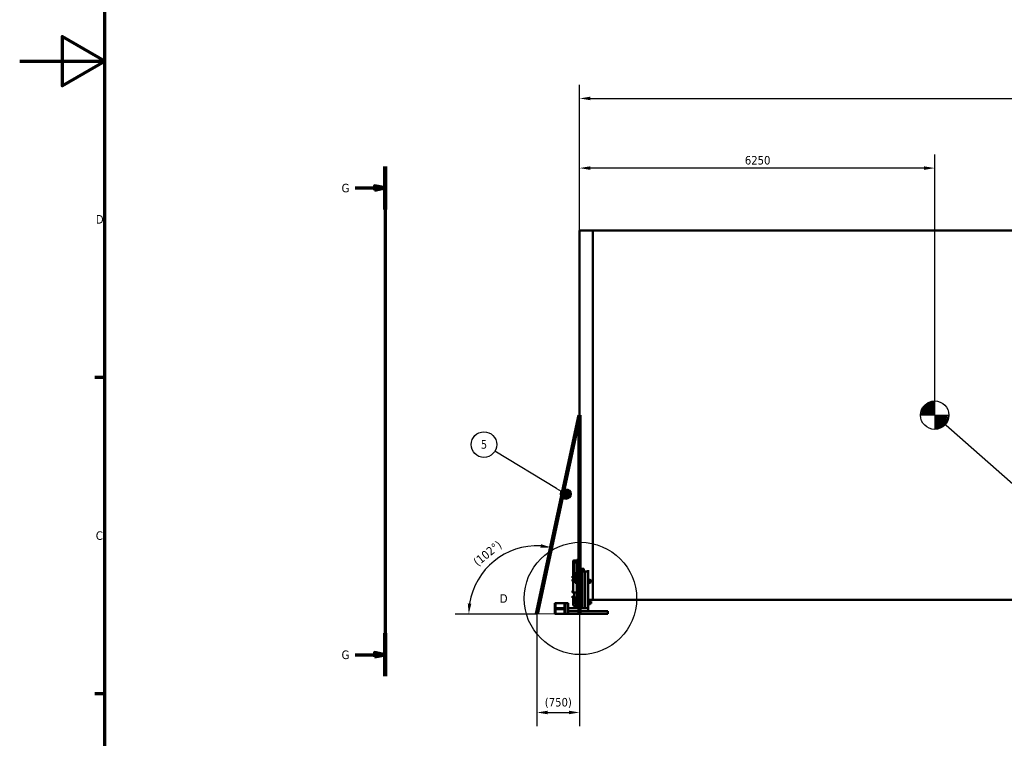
# Model space of a CAD drawing. Header units: millimetres. Extents: x 0 to 63075, y 0 to 44550.
# Tile 4 of 49: x 0 to 17328, y 10352 to 23006. Entities that reach past the tile are written whole.
import ezdxf

# ---------------------------------------------------------------- set-up
doc = ezdxf.new("R2010")
doc.units = ezdxf.units.MM
doc.header["$LTSCALE"] = 75
doc.linetypes.add('CHAIN', pattern=[0.3543, 0.2362, -0.0295, 0.0591, -0.0295])
for name, color, linetype, lineweight in [('Border (ISO)', 7, 'Continuous', 70), ('Detail Boundary (ISO)', 7, 'Continuous', 25), ('Dimension (ISO)', 7, 'Continuous', 25), ('Section Line (ISO)', 7, 'CHAIN', 70), ('Sketch Geometry (ISO)', 7, 'Continuous', 25), ('Symbol (ISO)', 7, 'Continuous', 25), ('Visible (ISO)', 7, 'Continuous', 50)]:
    doc.layers.add(name, color=color, linetype=linetype, lineweight=lineweight)
doc.styles.add('Label Text (ISO)', font='tahoma.ttf')
doc.styles.add('Note Text (ISO)', font='tahoma.ttf')
doc.dimstyles.new('Default (ISO)', dxfattribs={"dimscale": 75, "dimtxt": 2, "dimasz": 2.5, "dimexe": 3.175, "dimexo": 0, "dimgap": 0.762, "dimtad": 1, "dimrnd": 1e-08, "dimtxsty": 'Note Text (ISO)', "dimcen": 0.09, "dimdle": 10, "dimclrd": 256, "dimclre": 256, "dimclrt": 256, "dimazin": 2, "dimtfac": 1, "dimtmove": 0, "dimatfit": 3, "dimfxl": 1, "dimtolj": 1, "dimtzin": 0, "dimlwd": -1, "dimlwe": -1, "dimarcsym": 0})
doc.dimstyles.new('Default - Method 1b (ISO)$7', dxfattribs={"dimscale": 75, "dimtxt": 2, "dimasz": 2.5, "dimexe": 3.175, "dimexo": 0, "dimgap": 0.762, "dimtad": 1, "dimtoh": 1, "dimrnd": 1e-08, "dimtxsty": 'Note Text (ISO)', "dimcen": 0.09, "dimdle": 10, "dimclrd": 256, "dimclre": 256, "dimclrt": 256, "dimazin": 2, "dimtfac": 1.75, "dimtmove": 0, "dimatfit": 3, "dimfxl": 1, "dimtolj": 1, "dimlwd": -1, "dimlwe": -1, "dimarcsym": 0})

# ---------------------------------------------------------------- blocks, each defined once
blk = doc.blocks.new('Borders Default Border')
at = {"layer": 'Border (ISO)'}
for p, q in [((20, 222.75), (17.6, 222.75)), ((20, 148.5), (17.6, 148.5))]:
    blk.add_line(p, q, dxfattribs=at)
at = {"layer": 'Border (ISO)', "flags": 128}
for points in [[(20, 20), (20, 574), (821, 574), (821, 20), (20, 20)], [(0, 297), (20, 297), (10, 302.77), (10, 291.23), (20, 297)]]:
    blk.add_lwpolyline(points, dxfattribs=at)
at = {"layer": 'Border (ISO)', "char_height": 2, "attachment_point": 7, "style": 'Label Text (ISO)'}
for s, insert in [('D', (17.87, 258.87)), ('C', (17.86, 184.59))]:
    blk.add_mtext(s, dxfattribs=dict(at, insert=insert))
blk = doc.blocks.new('*D6')
at = {"layer": 'Defpoints', "color": 0, "transparency": 16777216}
for p in [(38542, 21619), (9853, 19293), (38542, 19293)]:
    blk.add_point(p, dxfattribs=at)
at = {"layer": 'Dimension (ISO)', "transparency": 16777216}
for p, q in [((9853, 19293), (9853, 21857)), ((38542, 19293), (38542, 21857)), ((10041, 21619), (38354, 21619))]:
    blk.add_line(p, q, dxfattribs=at)
for points in [[(10041, 21650), (10041, 21588), (9853, 21619)], [(38354, 21650), (38354, 21588), (38542, 21619)]]:
    blk.add_solid(points, dxfattribs=at)
at = {"layer": 'Dimension (ISO)', "transparency": 16777216, "insert": (23767, 21832), "char_height": 150, "attachment_point": 1, "style": 'Note Text (ISO)'}
blk.add_mtext('\\A1;40000', dxfattribs=at)
blk = doc.blocks.new('*D8')
at = {"layer": 'Defpoints', "color": 0, "transparency": 16777216}
for p in [(9853, 20393), (9853, 19293), (16103, 16043)]:
    blk.add_point(p, dxfattribs=at)
at = {"layer": 'Dimension (ISO)', "transparency": 16777216}
for p, q in [((9853, 19293), (9853, 20631)), ((16103, 16043), (16103, 20631)), ((15916, 20393), (10041, 20393))]:
    blk.add_line(p, q, dxfattribs=at)
for points in [[(10041, 20424), (10041, 20361), (9853, 20393)], [(15916, 20424), (15916, 20361), (16103, 20393)]]:
    blk.add_solid(points, dxfattribs=at)
at = {"layer": 'Dimension (ISO)', "transparency": 16777216, "insert": (12762, 20606), "char_height": 150, "attachment_point": 1, "style": 'Note Text (ISO)'}
blk.add_mtext('\\A1;6250', dxfattribs=at)
blk = doc.blocks.new('2dDetail0')
at = {"layer": 'Detail Boundary (ISO)'}
blk.add_circle((131.58, 170.86), 13.19, dxfattribs=at)
at = {"layer": 'Detail Boundary (ISO)', "insert": (112.66, 169.86), "char_height": 2, "attachment_point": 7, "style": 'Label Text (ISO)'}
blk.add_mtext('D', dxfattribs=at)
blk = doc.blocks.new('*D28')
at = {"layer": 'Defpoints', "color": 0, "transparency": 16777216}
for p in [(9853, 12793), (9103, 12543), (9853, 10807)]:
    blk.add_point(p, dxfattribs=at)
at = {"layer": 'Dimension (ISO)', "transparency": 16777216}
for p, q in [((9853, 12793), (9853, 10569)), ((9103, 12543), (9103, 10569)), ((9291, 10807), (9666, 10807))]:
    blk.add_line(p, q, dxfattribs=at)
for points in [[(9291, 10838), (9291, 10776), (9103, 10807)], [(9666, 10838), (9666, 10776), (9853, 10807)]]:
    blk.add_solid(points, dxfattribs=at)
at = {"layer": 'Dimension (ISO)', "transparency": 16777216, "insert": (9241, 11063), "char_height": 150, "attachment_point": 1, "style": 'Note Text (ISO)'}
blk.add_mtext('\\A1;(750)', dxfattribs=at)
blk = doc.blocks.new('2dTransSection1')
at = {"layer": 'Section Line (ISO)', "linetype": 'Continuous'}
for p, q in [((85.78, 272.26), (85.78, 152.63)), ((78.69, 267.24), (83.28, 267.24)), ((85.78, 267.24), (83.28, 267.74)), ((83.28, 267.74), (83.28, 266.74)), ((83.28, 267.24), (85.78, 267.24)), ((83.28, 266.74), (85.78, 267.24)), ((78.69, 157.65), (83.28, 157.65)), ((85.78, 157.65), (83.28, 158.15)), ((83.28, 158.15), (83.28, 157.15)), ((83.28, 157.65), (85.78, 157.65)), ((83.28, 157.15), (85.78, 157.65))]:
    blk.add_line(p, q, dxfattribs=at)
at = {"layer": 'Section Line (ISO)', "linetype": 'Continuous', "lineweight": 140}
for p, q in [((85.78, 272.26), (85.78, 262.21)), ((85.78, 162.68), (85.78, 152.63))]:
    blk.add_line(p, q, dxfattribs=at)
at = {"layer": 'Section Line (ISO)', "linetype": 'Continuous', "flags": 128}
for points in [[(83.28, 266.74), (85.78, 267.24), (83.28, 267.74), (83.28, 266.74)], [(83.28, 157.15), (85.78, 157.65), (83.28, 158.15), (83.28, 157.15)]]:
    blk.add_lwpolyline(points, dxfattribs=at)
at = {"layer": 'Section Line (ISO)'}
for points in [[(83.28, 266.74), (85.78, 267.24), (83.28, 267.74), (83.28, 266.74)], [(83.28, 157.15), (85.78, 157.65), (83.28, 158.15), (83.28, 157.15)]]:
    blk.add_solid(points, dxfattribs=at)
at = {"layer": 'Section Line (ISO)', "char_height": 2, "attachment_point": 7, "style": 'Label Text (ISO)'}
for insert in [(75.53, 266.18), (75.53, 156.6)]:
    blk.add_mtext('G', dxfattribs=dict(at, insert=insert))
blk = doc.blocks.new('Balloon13')
at = {"layer": 'Symbol (ISO)'}
h = blk.add_hatch(color=256, dxfattribs=at)
edge = h.paths.add_edge_path(flags=0)
edge.add_arc((128.14, 195.38), 1.25, 0, 360)
for q in [(111.5, 205.44), (127.07, 196.02)]:
    blk.add_line((126, 196.67), q, dxfattribs=at)
for centre, radius in [((108.94, 206.99), 3), ((128.14, 195.38), 1.25)]:
    blk.add_circle(centre, radius, dxfattribs=at)
at = {"layer": 'Symbol (ISO)', "insert": (108.94, 207.01), "char_height": 2, "attachment_point": 5, "style": 'Label Text (ISO)'}
blk.add_mtext('5', dxfattribs=at)
blk = doc.blocks.new('*D66')
at = {"layer": 'Defpoints', "color": 0, "transparency": 16777216}
for p in [(9354, 13714), (8654, 13654), (9102, 12541), (9103, 12541)]:
    blk.add_point(p, dxfattribs=at)
at = {"layer": 'Dimension (ISO)', "transparency": 16777216}
blk.add_line((9102, 12541), (7665, 12537), dxfattribs=at)
blk.add_arc((9103, 12541), 1200, 86.8635, 171.179, dxfattribs=at)
for points in [[(9173, 13770), (9164, 13708), (9354, 13714)], [(7948, 12722), (7886, 12727), (7903, 12538)]]:
    blk.add_solid(points, dxfattribs=at)
at = {"layer": 'Dimension (ISO)', "transparency": 16777216, "insert": (7965, 13492), "char_height": 150, "attachment_point": 1, "rotation": 39.0212, "style": 'Note Text (ISO)'}
blk.add_mtext('\\A1;(102°)', dxfattribs=at)

msp = doc.modelspace()

# ---------------------------------------------------------------- linework, layer by layer
at = {"layer": 'Dimension (ISO)'}
msp.add_line((9653.4418, 12542.1347), (9102.9268, 12540.7838), dxfattribs=at)
at = {"layer": 'Sketch Geometry (ISO)'}
for q in [(16062.2975, 16289.2524), (16082.8013, 16291.8082), (16103.4461, 16292.662), (15866.9918, 16123.8369), (15874.5028, 16143.0859), (15883.5777, 16161.6489), (15894.1545, 16179.3991), (15906.161, 16196.2152), (15919.5152, 16211.9824), (15934.1258, 16226.593), (15949.893, 16239.9472), (15966.7091, 16251.9537), (15984.4593, 16262.5305), (16003.0223, 16271.6054), (16022.2713, 16279.1163), (16042.0748, 16285.0121), (15853.4461, 16042.662), (15854.3, 16063.3069), (15856.8558, 16083.8107), (15861.0961, 16104.0334), (16103.4461, 15792.662), (16124.091, 15793.5159), (16144.5948, 15796.0717), (16164.8175, 15800.312), (16184.621, 15806.2077), (16203.87, 15813.7187), (16222.433, 15822.7936), (16240.1832, 15833.3704), (16256.9993, 15845.3769), (16272.7665, 15858.7311), (16287.3771, 15873.3416), (16300.7313, 15889.1089), (16312.7378, 15905.925), (16323.3146, 15923.6752), (16332.3895, 15942.2382), (16339.9005, 15961.4872), (16345.7962, 15981.2907), (16350.0365, 16001.5134), (16352.5923, 16022.0172), (16353.4461, 16042.662)]:
    msp.add_line((16103.4461, 16042.662), q, dxfattribs=at)
at = {"layer": 'Sketch Geometry (ISO)', "color": 1, "linetype": 'Continuous', "lineweight": 100, "true_color": 0xff0000}
for q in [(9103.4461, 12543.2069), (9853.4461, 12543.2069)]:
    msp.add_line((9853.4461, 16042.2069), q, dxfattribs=at)
at = {"layer": 'Sketch Geometry (ISO)'}
msp.add_circle((16103.4461, 16042.662), 250, dxfattribs=at)
at = {"layer": 'Visible (ISO)'}
for p, q in [((9853.4461, 19292.662), (9853.4461, 13493.2069)), ((10085.4461, 19292.662), (9853.4461, 19292.662)), ((10085.4461, 19292.662), (10085.4461, 12792.662)), ((10085.4461, 19292.662), (32243.1782, 19292.662)), ((10085.4461, 12792.662), (10085.4461, 19292.662)), ((9741.4461, 13473.446), (9741.4461, 13446.5992)), ((9741.4461, 13446.5992), (9741.4461, 13212.7724)), ((9751.4461, 13219.4806), (9751.4461, 13446.5992)), ((9755.4461, 13484.2306), (9803.4461, 13484.2306)), ((9755.4461, 13480.446), (9803.4461, 13480.446)), ((9803.4461, 13453.5992), (9755.4461, 13453.5992)), ((9803.4461, 13448.5992), (9755.4461, 13448.5992)), ((9758.4461, 13444.6881), (9758.4461, 13448.3483)), ((9758.4461, 13219.7724), (9758.4461, 13444.6881)), ((9803.4461, 13473.2069), (9803.4461, 13493.2069)), ((9853.4461, 13493.2069), (9803.4461, 13493.2069)), ((9803.4461, 13473.2069), (9803.4461, 12643.2069)), ((9853.4461, 13493.2069), (9853.4461, 13473.2069)), ((9853.4461, 13473.2069), (9853.4461, 12643.2069)), ((9728.446, 13206.2726), (9729.4509, 13208.0131)), ((9728.446, 13206.2726), (9728.446, 13204.575)), ((9728.446, 13204.575), (9728.446, 13194.095)), ((9728.446, 13194.095), (9728.446, 13183.7926)), ((9728.446, 13183.7926), (9728.446, 13182.2726)), ((9728.446, 13182.2726), (9729.4509, 13180.5322)), ((9737.646, 13208.1275), (9729.5178, 13208.1275)), ((9737.646, 13201.0224), (9729.5178, 13201.0224)), ((9737.646, 13187.1675), (9729.5178, 13187.1675)), ((9737.646, 13180.4177), (9729.5178, 13180.4177)), ((9737.646, 13208.1275), (9737.646, 13201.0224)), ((9737.646, 13205.5176), (9738.4461, 13205.5176)), ((9737.646, 13201.0224), (9737.646, 13187.1675)), ((9737.646, 13187.1675), (9737.646, 13180.4177)), ((9737.646, 13183.0276), (9738.4461, 13183.0276)), ((9738.4461, 13208.5226), (9739.1961, 13209.2726)), ((9738.4461, 13180.0226), (9738.4461, 13208.5226)), ((9738.4461, 13180.0226), (9739.1961, 13179.2726)), ((9739.1961, 13209.2726), (9739.1961, 13179.2726)), ((9739.1961, 13209.2726), (9741.4461, 13209.2726)), ((9739.1961, 13179.2726), (9741.4461, 13179.2726)), ((9741.4461, 13212.7724), (9741.4461, 13185.9256)), ((9741.4461, 13178.4256), (9741.4461, 13185.9256)), ((9741.4461, 13178.4256), (9741.4461, 13171.5955)), ((9741.4461, 13167.2653), (9741.4461, 13171.5955)), ((9751.4461, 13185.9256), (9751.4461, 13178.4256)), ((9753.6961, 13179.2726), (9751.4461, 13179.2726)), ((9751.4461, 13171.5955), (9751.4461, 13178.4256)), ((9751.4461, 13171.5955), (9751.4461, 13167.2653)), ((9753.6961, 13179.2726), (9753.6961, 13187.724)), ((9754.4461, 13180.0226), (9753.6961, 13179.2726)), ((9754.4461, 13187.8621), (9754.4461, 13180.0226)), ((9754.4461, 13186.2726), (9758.4461, 13186.2726)), ((9755.4461, 13242.0704), (9758.4461, 13242.0704)), ((9755.4461, 13219.7724), (9803.4461, 13219.7724)), ((9803.4461, 13192.9256), (9755.4461, 13192.9256)), ((9803.4461, 13187.9256), (9755.4461, 13187.9256)), ((9758.4461, 13163.8012), (9758.4461, 13187.9256)), ((9790.446, 13273.8525), (9790.8954, 13274.6309)), ((9790.446, 13273.8525), (9790.446, 13273.1216)), ((9790.446, 13273.1216), (9790.446, 13263.9154)), ((9790.446, 13263.9154), (9790.446, 13252.6464)), ((9790.446, 13252.6464), (9790.446, 13249.8525)), ((9790.446, 13249.8525), (9790.8954, 13249.0741)), ((9799.646, 13275.5027), (9791.5178, 13275.5027)), ((9799.646, 13270.7405), (9791.5178, 13270.7405)), ((9799.646, 13257.0903), (9791.5178, 13257.0903)), ((9799.646, 13248.2024), (9791.5178, 13248.2024)), ((9799.646, 13275.5027), (9799.646, 13270.7405)), ((9799.646, 13273.0975), (9800.4461, 13273.0975)), ((9799.646, 13270.7405), (9799.646, 13257.0903)), ((9799.646, 13257.0903), (9799.646, 13248.2024)), ((9799.646, 13250.6075), (9800.4461, 13250.6075)), ((9800.4461, 13276.1025), (9801.1961, 13276.8525)), ((9800.4461, 13247.6025), (9800.4461, 13276.1025)), ((9800.4461, 13247.6025), (9801.1961, 13246.8525)), ((9801.1961, 13276.8525), (9801.1961, 13246.8525)), ((9801.1961, 13276.8525), (9803.4461, 13276.8525)), ((9801.1961, 13246.8525), (9803.4461, 13246.8525)), ((9873.4461, 13225.274), (9853.4461, 13225.274)), ((9873.4461, 13256.4049), (9873.4461, 13301.7203)), ((9875.6961, 13276.8525), (9873.4461, 13276.8525)), ((9873.4461, 13256.4049), (9873.4461, 13243.1157)), ((9875.6961, 13246.8525), (9873.4461, 13246.8525)), ((9873.4461, 13243.1157), (9873.4461, 13226.2109)), ((9873.4461, 13226.2109), (9873.4461, 13225.274)), ((9875.6961, 13246.8525), (9875.6961, 13276.8525)), ((9876.4461, 13276.1025), (9875.6961, 13276.8525)), ((9876.4461, 13247.6025), (9875.6961, 13246.8525)), ((9876.4461, 13276.1025), (9876.4461, 13247.6025)), ((9876.4461, 13273.1025), (9877.3235, 13274.6221)), ((9876.4461, 13250.6025), (9877.3235, 13249.083)), ((9877.6597, 13287.4923), (9903.4461, 13287.4923)), ((9877.951, 13275.4981), (9889.7413, 13275.4981)), ((9877.951, 13266.5901), (9889.7413, 13266.5901)), ((9877.951, 13252.9445), (9889.7413, 13252.9445)), ((9877.951, 13248.2069), (9889.7413, 13248.2069)), ((9993.4461, 13290.5081), (9880.9395, 13290.5081)), ((9891.2461, 13273.1025), (9890.3688, 13274.6221)), ((9891.2461, 13250.6025), (9890.3688, 13249.083)), ((9891.2461, 13250.6025), (9891.2461, 13273.1025)), ((9891.2461, 13269.8525), (9899.2191, 13269.8525)), ((9891.2461, 13253.8525), (9899.2191, 13253.8525)), ((9893.4461, 13337.9726), (9918.4461, 13337.9726)), ((9918.4461, 13319.8465), (9893.4461, 13319.8465)), ((9899.2191, 13253.8525), (9899.2191, 13269.8525)), ((9900.4461, 13268.6256), (9899.2191, 13269.8525)), ((9900.4461, 13255.0794), (9899.2191, 13253.8525)), ((9900.4461, 13268.6256), (9900.4461, 13255.0794)), ((9903.4461, 13287.4923), (9903.4461, 13272.4923)), ((9903.4461, 13272.4923), (9903.4461, 13287.4923)), ((9903.4461, 13287.4923), (9953.4461, 13287.4923)), ((9903.4461, 13272.4923), (9903.4461, 12643.2069)), ((9903.4461, 12643.2069), (9903.4461, 13272.4923)), ((9928.4461, 13315.6203), (9928.4461, 13333.7464)), ((9928.4461, 13315.6203), (9928.4461, 13287.4923)), ((9953.4461, 13287.4923), (9953.4461, 13272.4923)), ((9953.4461, 13272.4923), (9953.4461, 13287.4923)), ((9953.4461, 13287.4923), (10003.4461, 13287.4923)), ((9953.4461, 13272.4923), (9953.4461, 12643.2069)), ((9953.4461, 12643.2069), (9953.4461, 13272.4923)), ((10003.4461, 13287.4923), (10003.4461, 13314.3373)), ((10003.4461, 13287.4923), (10003.4461, 13272.4923)), ((10003.4461, 13272.4923), (10003.4461, 12643.2069)), ((9728.446, 13143.8214), (9729.0169, 13144.81)), ((9728.446, 13143.8214), (9728.446, 13141.3416)), ((9728.446, 13141.3416), (9728.446, 13130.255)), ((9728.446, 13130.255), (9728.446, 13120.7348)), ((9728.446, 13120.7348), (9728.446, 13119.8214)), ((9728.446, 13119.8214), (9729.0169, 13118.8327)), ((9737.646, 13145.5592), (9729.5178, 13145.5592)), ((9737.646, 13137.1239), (9729.5178, 13137.1239)), ((9737.646, 13123.3861), (9729.5178, 13123.3861)), ((9737.646, 13118.0835), (9729.5178, 13118.0835)), ((9737.646, 13145.5592), (9737.646, 13137.1239)), ((9737.646, 13143.0664), (9738.4461, 13143.0664)), ((9737.646, 13137.1239), (9737.646, 13123.3861)), ((9737.646, 13123.3861), (9737.646, 13118.0835)), ((9737.646, 13120.5764), (9738.4461, 13120.5764)), ((9738.4461, 13146.0714), (9739.1961, 13146.8214)), ((9738.4461, 13117.5714), (9738.4461, 13146.0714)), ((9738.4461, 13117.5714), (9739.1961, 13116.8214)), ((9739.1961, 13146.8214), (9739.1961, 13116.8214)), ((9739.1961, 13146.8214), (9741.4461, 13146.8214)), ((9739.1961, 13116.8214), (9741.4461, 13116.8214)), ((9741.4461, 12933.7653), (9741.4461, 13167.2653)), ((9755.4461, 13163.8012), (9803.4461, 13163.8012)), ((9803.4461, 13155.141), (9755.4461, 13155.141)), ((9775.946, 13145.7069), (9775.946, 13131.9569)), ((9775.946, 13131.9569), (9775.946, 13104.4569)), ((9775.946, 13104.4569), (9775.946, 13090.7069)), ((9797.646, 13145.7069), (9778.4022, 13145.7069)), ((9797.646, 13118.2069), (9778.4022, 13118.2069)), ((9797.646, 13090.7069), (9778.4022, 13090.7069)), ((9797.646, 13145.7069), (9797.646, 13118.2069)), ((9797.646, 13143.7619), (9798.4461, 13143.7619)), ((9797.646, 13118.2069), (9797.646, 13090.7069)), ((9797.646, 13092.6519), (9798.4461, 13092.6519)), ((9798.4461, 13149.9569), (9799.6961, 13151.2069)), ((9798.4461, 13086.4569), (9798.4461, 13149.9569)), ((9798.4461, 13086.4569), (9799.6961, 13085.2069)), ((9799.6961, 13151.2069), (9799.6961, 13085.2069)), ((9799.6961, 13151.2069), (9803.4461, 13151.2069)), ((9799.6961, 13085.2069), (9803.4461, 13085.2069)), ((10007.1961, 13151.2069), (10003.4461, 13151.2069)), ((10007.1961, 13085.2069), (10003.4461, 13085.2069)), ((10007.1961, 13085.2069), (10007.1961, 13151.2069)), ((10008.4461, 13149.9569), (10007.1961, 13151.2069)), ((10008.4461, 13086.4569), (10007.1961, 13085.2069)), ((10008.4461, 13149.9569), (10008.4461, 13086.4569)), ((10008.4461, 13143.7569), (10009.572, 13145.7069)), ((10008.4461, 13092.6569), (10009.572, 13090.7069)), ((10012.0282, 13145.7069), (10035.8641, 13145.7069)), ((10012.0282, 13118.2069), (10035.8641, 13118.2069)), ((10012.0282, 13090.7069), (10035.8641, 13090.7069)), ((10039.4461, 13143.7569), (10038.3203, 13145.7069)), ((10039.4461, 13092.6569), (10038.3203, 13090.7069)), ((10039.4461, 13092.6569), (10039.4461, 13143.7569)), ((10039.4461, 13136.2069), (10055.9922, 13136.2069)), ((10039.4461, 13100.2069), (10055.9922, 13100.2069)), ((10055.9922, 13100.2069), (10055.9922, 13136.2069)), ((10058.4461, 13133.7531), (10055.9922, 13136.2069)), ((10058.4461, 13102.6607), (10055.9922, 13100.2069)), ((10058.4461, 13133.7531), (10058.4461, 13102.6607)), ((9728.446, 12945.599), (9729.4509, 12947.3394)), ((9728.446, 12945.599), (9728.446, 12943.9013)), ((9728.446, 12943.9013), (9728.446, 12933.4213)), ((9728.446, 12933.4213), (9728.446, 12923.119)), ((9728.446, 12923.119), (9728.446, 12921.599)), ((9728.446, 12921.599), (9729.4509, 12919.8585)), ((9728.446, 12850.536), (9729.0169, 12851.5247)), ((9728.446, 12850.536), (9728.446, 12848.0562)), ((9728.446, 12848.0562), (9728.446, 12836.9696)), ((9728.446, 12836.9696), (9728.446, 12827.4494)), ((9728.446, 12827.4494), (9728.446, 12826.536)), ((9728.446, 12826.536), (9729.0169, 12825.5473)), ((9737.646, 12947.4539), (9729.5178, 12947.4539)), ((9737.646, 12940.3488), (9729.5178, 12940.3488)), ((9737.646, 12926.4939), (9729.5178, 12926.4939)), ((9737.646, 12919.7441), (9729.5178, 12919.7441)), ((9737.646, 12852.2738), (9729.5178, 12852.2738)), ((9737.646, 12843.8385), (9729.5178, 12843.8385)), ((9737.646, 12830.1007), (9729.5178, 12830.1007)), ((9737.646, 12824.7981), (9729.5178, 12824.7981)), ((9737.646, 12947.4539), (9737.646, 12940.3488)), ((9737.646, 12944.844), (9738.4461, 12944.844)), ((9737.646, 12940.3488), (9737.646, 12926.4939)), ((9737.646, 12926.4939), (9737.646, 12919.7441)), ((9737.646, 12922.354), (9738.4461, 12922.354)), ((9737.646, 12852.2738), (9737.646, 12843.8385)), ((9737.646, 12849.781), (9738.4461, 12849.781)), ((9737.646, 12843.8385), (9737.646, 12830.1007)), ((9737.646, 12830.1007), (9737.646, 12824.7981)), ((9737.646, 12827.291), (9738.4461, 12827.291)), ((9738.4461, 12947.849), (9739.1961, 12948.599)), ((9738.4461, 12919.349), (9738.4461, 12947.849)), ((9738.4461, 12919.349), (9739.1961, 12918.599)), ((9738.4461, 12852.786), (9739.1961, 12853.536)), ((9738.4461, 12824.286), (9738.4461, 12852.786)), ((9738.4461, 12824.286), (9739.1961, 12823.536)), ((9739.1961, 12948.599), (9739.1961, 12918.599)), ((9739.1961, 12948.599), (9741.4461, 12948.599)), ((9739.1961, 12918.599), (9741.4461, 12918.599)), ((9739.1961, 12853.536), (9739.1961, 12823.536)), ((9739.1961, 12853.536), (9741.4461, 12853.536)), ((9739.1961, 12823.536), (9741.4461, 12823.536)), ((9741.4461, 12914.9256), (9741.4461, 12933.7653)), ((9741.4461, 12914.2557), (9741.4461, 12914.9256)), ((9741.4461, 12914.2557), (9751.4461, 12914.2557)), ((9741.4461, 12852.2536), (9741.4461, 12856.1289)), ((9741.4461, 12856.1289), (9751.4461, 12856.1289)), ((9741.4461, 12831.7918), (9741.4461, 12852.2536)), ((9741.4461, 12825.7952), (9741.4461, 12831.7918)), ((9741.4461, 12814.5477), (9741.4461, 12825.7952)), ((9751.4461, 12922.1464), (9751.4461, 12914.9256)), ((9753.6961, 12918.599), (9751.4461, 12918.599)), ((9751.4461, 12914.9256), (9751.4461, 12914.2557)), ((9751.4461, 12856.1289), (9751.4461, 12852.2536)), ((9753.6961, 12853.536), (9751.4461, 12853.536)), ((9751.4461, 12831.7918), (9751.4461, 12852.2536)), ((9751.4461, 12831.7918), (9751.4461, 12825.7952)), ((9751.4461, 12825.7952), (9751.4461, 12814.5477)), ((9753.6961, 12823.536), (9751.4461, 12823.536)), ((9753.6961, 12918.599), (9753.6961, 12921.7361)), ((9754.4461, 12919.349), (9753.6961, 12918.599)), ((9753.6961, 12823.536), (9753.6961, 12853.536)), ((9754.4461, 12852.786), (9753.6961, 12853.536)), ((9754.4461, 12824.286), (9753.6961, 12823.536)), ((9754.4461, 12921.6719), (9754.4461, 12919.349)), ((9754.4461, 12852.786), (9754.4461, 12824.286)), ((9754.4461, 12849.786), (9754.8812, 12850.5395)), ((9754.4461, 12827.286), (9754.8812, 12826.5324)), ((9755.4461, 12921.641), (9803.4461, 12921.641)), ((9755.951, 12850.7007), (9760.3613, 12850.7007)), ((9755.951, 12850.3642), (9760.3613, 12850.3642)), ((9755.951, 12838.1994), (9760.3613, 12838.1994)), ((9755.951, 12826.3712), (9760.3613, 12826.3712)), ((9758.4461, 12850.7007), (9758.4461, 12921.641)), ((9758.4461, 12799.7817), (9758.4461, 12826.3712)), ((9761.8661, 12849.786), (9761.4311, 12850.5395)), ((9761.8661, 12827.286), (9761.4311, 12826.5324)), ((9761.8661, 12849.786), (9761.8661, 12827.286)), ((9761.8661, 12849.786), (9766.8661, 12849.786)), ((9761.8661, 12827.286), (9766.8661, 12827.286)), ((9766.8661, 12849.786), (9766.8661, 12827.286)), ((9766.8661, 12846.536), (9777.2191, 12846.536)), ((9766.8661, 12830.536), (9777.2191, 12830.536)), ((9777.2191, 12830.536), (9777.2191, 12846.536)), ((9778.4461, 12845.3091), (9777.2191, 12846.536)), ((9778.4461, 12831.7629), (9777.2191, 12830.536)), ((9778.4461, 12845.3091), (9778.4461, 12831.7629)), ((9431.7898, 12729.2069), (9416.7898, 12729.2069)), ((9416.7898, 12729.2069), (9416.7898, 12543.2069)), ((9431.7898, 12729.2069), (9587.7898, 12729.2069)), ((9431.7898, 12658.7069), (9431.7898, 12729.2069)), ((9587.7898, 12729.2069), (9587.7898, 12658.7069)), ((9602.7898, 12729.2069), (9587.7898, 12729.2069)), ((9602.7898, 12543.2069), (9602.7898, 12729.2069)), ((9603.2898, 12729.2069), (9603.2898, 12543.2069)), ((9603.2898, 12729.2069), (9653.2898, 12729.2069)), ((9653.2898, 12729.2069), (9653.2898, 12543.2069)), ((9741.4461, 12814.5477), (9741.4461, 12808.5511)), ((9741.4461, 12803.6792), (9741.4461, 12808.5511)), ((9741.4461, 12698.6271), (9741.4461, 12803.6792)), ((9751.4461, 12808.5511), (9751.4461, 12814.5477)), ((9751.4461, 12808.5511), (9751.4461, 12803.6792)), ((9755.4461, 12799.7817), (9803.4461, 12799.7817)), ((9803.4461, 12790.038), (9755.4461, 12790.038)), ((9755.4461, 12684.9859), (9803.4461, 12684.9859)), ((9775.946, 12770.7069), (9775.946, 12756.9569)), ((9775.946, 12756.9569), (9775.946, 12729.4569)), ((9775.946, 12729.4569), (9775.946, 12715.7069)), ((9797.646, 12770.7069), (9778.4022, 12770.7069)), ((9797.646, 12743.2069), (9778.4022, 12743.2069)), ((9797.646, 12715.7069), (9778.4022, 12715.7069)), ((9797.646, 12770.7069), (9797.646, 12743.2069)), ((9797.646, 12768.7619), (9798.4461, 12768.7619)), ((9797.646, 12743.2069), (9797.646, 12715.7069)), ((9797.646, 12717.6519), (9798.4461, 12717.6519)), ((9798.4461, 12774.9569), (9799.6961, 12776.2069)), ((9798.4461, 12711.4569), (9798.4461, 12774.9569)), ((9798.4461, 12711.4569), (9799.6961, 12710.2069)), ((9799.6961, 12776.2069), (9799.6961, 12710.2069)), ((9799.6961, 12776.2069), (9803.4461, 12776.2069)), ((9799.6961, 12710.2069), (9803.4461, 12710.2069)), ((9863.4461, 12643.2069), (9853.4461, 12653.2069)), ((10085.4461, 12792.662), (10003.4461, 12792.662)), ((10007.1961, 12776.2069), (10003.4461, 12776.2069)), ((10007.1961, 12710.2069), (10003.4461, 12710.2069)), ((10007.1961, 12710.2069), (10007.1961, 12776.2069)), ((10008.4461, 12774.9569), (10007.1961, 12776.2069)), ((10008.4461, 12711.4569), (10007.1961, 12710.2069)), ((10008.4461, 12774.9569), (10008.4461, 12711.4569)), ((10008.4461, 12768.7569), (10009.572, 12770.7069)), ((10008.4461, 12717.6569), (10009.572, 12715.7069)), ((10012.0282, 12770.7069), (10035.8641, 12770.7069)), ((10012.0282, 12743.2069), (10035.8641, 12743.2069)), ((10012.0282, 12715.7069), (10035.8641, 12715.7069)), ((10039.4461, 12768.7569), (10038.3203, 12770.7069)), ((10039.4461, 12717.6569), (10038.3203, 12715.7069)), ((10039.4461, 12717.6569), (10039.4461, 12768.7569)), ((10039.4461, 12761.2069), (10055.9922, 12761.2069)), ((10039.4461, 12725.2069), (10055.9922, 12725.2069)), ((10055.9922, 12725.2069), (10055.9922, 12761.2069)), ((10058.4461, 12758.7531), (10055.9922, 12761.2069)), ((10058.4461, 12727.6607), (10055.9922, 12725.2069)), ((10058.4461, 12758.7531), (10058.4461, 12727.6607)), ((10085.4461, 12792.662), (32243.1782, 12792.662)), ((9416.7898, 12543.2069), (9431.7898, 12543.2069)), ((9431.7898, 12543.2069), (9431.7898, 12613.7069)), ((9587.7898, 12543.2069), (9431.7898, 12543.2069)), ((9572.7898, 12643.7069), (9446.7898, 12643.7069)), ((9446.7898, 12628.7069), (9572.7898, 12628.7069)), ((9587.7898, 12613.7069), (9587.7898, 12543.2069)), ((9587.7898, 12543.2069), (9602.7898, 12543.2069)), ((9603.2898, 12543.2069), (9653.2898, 12543.2069)), ((10353.317, 12593.8523), (9653.3191, 12592.1346)), ((9653.3191, 12592.1346), (9653.4418, 12542.1347)), ((10353.4397, 12543.8525), (9653.4418, 12542.1347)), ((9653.4461, 12643.2069), (9673.4461, 12643.2069)), ((9653.4461, 12593.2069), (9653.4461, 12643.2069)), ((9653.4461, 12593.2069), (9673.4461, 12593.2069)), ((9983.4461, 12643.2069), (9673.4461, 12643.2069)), ((9983.4461, 12593.2069), (9673.4461, 12593.2069)), ((9853.4461, 12643.2069), (9803.4461, 12643.2069)), ((9983.4461, 12643.2069), (10003.4461, 12643.2069)), ((9983.4461, 12593.2069), (10003.4461, 12593.2069)), ((10003.4461, 12593.2069), (10003.4461, 12643.2069)), ((10353.317, 12593.8523), (10353.4397, 12543.8525))]:
    msp.add_line(p, q, dxfattribs=at)
for centre, start, end in [((9446.7898, 12658.7069), 180, 270), ((9572.7898, 12658.7069), 270, 0), ((9446.7898, 12613.7069), 90, 180), ((9572.7898, 12613.7069), 0, 90)]:
    msp.add_arc(centre, 15, start, end, dxfattribs=at)
for centre, major_axis, ratio, start_param, end_param in [((9755.4461, 13473.446), (-14, 0), 0.5, 4.7123889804, 6.2831853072), ((9755.4461, 13446.5992), (-14, 0), 0.5, 4.7123889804, 6.2831853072), ((9755.4461, 13472.1063), (-14, 0), 0.8660254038, 4.7123889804, 6.0186645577), ((9755.4461, 13446.5992), (-4, 0), 0.5, 4.7123889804, 6.2831853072), ((9753.4461, 13439.6881), (9.6593, 9.6593), 0.2679491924, 0.73279442, 0.7853981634), ((9808.4461, 13439.6881), (-9.6593, 9.6593), 0.2679491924, 5.4977871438, 5.5503908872), ((9755.4461, 13212.7724), (-14, 0), 0.5, 4.7123889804, 6.2831853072), ((9755.4461, 13185.9256), (-14, 0), 0.5, 4.7123889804, 6.2831853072), ((9755.4461, 13238.6063), (-4, 0), 0.8660254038, 4.7123889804, 6.2831853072), ((9755.4461, 13185.9256), (-4, 0), 0.5, 4.7123889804, 6.2831853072), ((9893.4461, 13301.7203), (-40, 0), 0.906307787, 4.7123889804, 6.2831853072), ((9893.4461, 13301.7203), (-20, 0), 0.906307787, 4.7123889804, 6.2831853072), ((9893.4461, 13276.3632), (-20, 0), 0.906307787, 4.7123889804, 6.256187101), ((9893.4461, 13290.2632), (10, 0), 0.4226182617, 5.5681438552, 7.853981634), ((9918.4461, 13333.7464), (10, 0), 0.4226182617, 0, 1.5707963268), ((9918.4461, 13315.6203), (10, 0), 0.4226182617, 0, 1.5707963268), ((9993.4461, 13286.2819), (10, 0), 0.4226182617, 0.2904606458, 1.5707963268), ((9755.4461, 13167.2653), (-14, 0), 0.8660254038, 0, 1.5707963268), ((9755.4461, 13167.2653), (-4, 0), 0.8660254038, 0, 1.5707963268), ((9755.4461, 12933.7653), (-14, 0), 0.8660254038, 0, 1.5707963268), ((9755.4461, 12803.6792), (-14, 0), 0.9743700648, 0, 1.5707963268), ((9755.4461, 12698.6271), (-14, 0), 0.9743700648, 0, 1.5707963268), ((9755.4461, 12803.6792), (-4, 0), 0.9743700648, 0, 1.5707963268)]:
    msp.add_ellipse(centre, major_axis=major_axis, ratio=ratio, start_param=start_param, end_param=end_param, dxfattribs=at)
for points, weights in [([(9729.5178, 13208.1275), (9728.446, 13206.2237), (9728.446, 13204.575)], [1, 1.0379548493, 1]), ([(9728.446, 13204.575), (9728.446, 13202.9262), (9729.5178, 13201.0224)], [1, 1.0379548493, 1]), ([(9729.5178, 13201.0224), (9728.446, 13197.31), (9728.446, 13194.095)], [1, 1.0379548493, 1]), ([(9728.446, 13194.095), (9728.446, 13190.8799), (9729.5178, 13187.1675)], [1, 1.0379548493, 1]), ([(9729.5178, 13187.1675), (9728.446, 13185.3589), (9728.446, 13183.7926)], [1, 1.0379548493, 1]), ([(9728.446, 13183.7926), (9728.446, 13182.2263), (9729.5178, 13180.4177)], [1, 1.0379548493, 1]), ([(9729.4509, 13208.0131), (9729.4838, 13208.0701), (9729.5178, 13208.1275)], [1.00225477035, 1.00116302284, 1]), ([(9791.5178, 13275.5027), (9790.446, 13274.2266), (9790.446, 13273.1216)], [1, 1.0379548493, 1]), ([(9790.446, 13273.1216), (9790.446, 13272.0165), (9791.5178, 13270.7405)], [1, 1.0379548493, 1]), ([(9791.5178, 13270.7405), (9790.446, 13267.0829), (9790.446, 13263.9154)], [1, 1.0379548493, 1]), ([(9790.446, 13263.9154), (9790.446, 13260.7479), (9791.5178, 13257.0903)], [1, 1.0379548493, 1]), ([(9791.5178, 13257.0903), (9790.446, 13254.7088), (9790.446, 13252.6464)], [1, 1.0379548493, 1]), ([(9790.446, 13252.6464), (9790.446, 13250.5839), (9791.5178, 13248.2024)], [1, 1.0379548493, 1]), ([(9791.5178, 13248.2024), (9791.1369, 13248.6559), (9790.8954, 13249.0741)], [1, 1.01316741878, 1.01719867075]), ([(9877.951, 13275.4981), (9875.951, 13271.0441), (9877.951, 13266.5901)], [1, 1.15470053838, 1]), ([(9877.951, 13266.5901), (9875.951, 13259.7673), (9877.951, 13252.9445)], [1, 1.15470053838, 1]), ([(9877.951, 13252.9445), (9875.951, 13250.5757), (9877.951, 13248.2069)], [1, 1.15470053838, 1]), ([(9877.3235, 13274.6221), (9877.566, 13275.0422), (9877.951, 13275.4981)], [1.04387878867, 1.02646777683, 1]), ([(9889.7413, 13266.5901), (9891.7413, 13271.0441), (9889.7413, 13275.4981)], [1, 1.15470053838, 1]), ([(9889.7413, 13275.4981), (9890.1263, 13275.0422), (9890.3688, 13274.6221)], [1, 1.02646777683, 1.04387878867]), ([(9889.7413, 13252.9445), (9891.7413, 13259.7673), (9889.7413, 13266.5901)], [1, 1.15470053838, 1]), ([(9889.7413, 13248.2069), (9891.7413, 13250.5757), (9889.7413, 13252.9445)], [1, 1.15470053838, 1]), ([(9729.5178, 13145.5592), (9728.446, 13143.299), (9728.446, 13141.3416)], [1, 1.0379548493, 1]), ([(9728.446, 13141.3416), (9728.446, 13139.3842), (9729.5178, 13137.1239)], [1, 1.0379548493, 1]), ([(9729.5178, 13137.1239), (9728.446, 13133.4429), (9728.446, 13130.255)], [1, 1.0379548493, 1]), ([(9728.446, 13130.255), (9728.446, 13127.0671), (9729.5178, 13123.3861)], [1, 1.0379548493, 1]), ([(9729.5178, 13123.3861), (9728.446, 13121.9653), (9728.446, 13120.7348)], [1, 1.0379548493, 1]), ([(9728.446, 13120.7348), (9728.446, 13119.5043), (9729.5178, 13118.0835)], [1, 1.0379548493, 1]), ([(9729.0169, 13144.81), (9729.2261, 13145.1725), (9729.5178, 13145.5592)], [1.01477992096, 1.01005230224, 1]), ([(9775.946, 13145.7069), (9775.946, 13145.7069), (9778.4022, 13145.7069)], [1, 1.0379548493, 1]), ([(9778.4022, 13090.7069), (9775.946, 13090.7069), (9775.946, 13090.7069)], [1, 1.0379548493, 1]), ([(9778.4022, 13145.7069), (9775.946, 13138.3383), (9775.946, 13131.9569)], [1, 1.0379548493, 1]), ([(9775.946, 13131.9569), (9775.946, 13125.5755), (9778.4022, 13118.2069)], [1, 1.0379548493, 1]), ([(9778.4022, 13118.2069), (9775.946, 13110.8383), (9775.946, 13104.4569)], [1, 1.0379548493, 1]), ([(9775.946, 13104.4569), (9775.946, 13098.0755), (9778.4022, 13090.7069)], [1, 1.0379548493, 1]), ([(10009.572, 13145.7069), (10009.572, 13145.7069), (10012.0282, 13145.7069)], [1.07735026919, 1.07735026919, 1]), ([(10012.0282, 13090.7069), (10009.572, 13090.7069), (10009.572, 13090.7069)], [1, 1.07735026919, 1.07735026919]), ([(10012.0282, 13145.7069), (10007.4448, 13131.9569), (10012.0282, 13118.2069)], [1, 1.15470053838, 1]), ([(10012.0282, 13118.2069), (10007.4448, 13104.4569), (10012.0282, 13090.7069)], [1, 1.15470053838, 1]), ([(10035.8641, 13118.2069), (10040.4474, 13131.9569), (10035.8641, 13145.7069)], [1, 1.15470053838, 1]), ([(10035.8641, 13145.7069), (10038.3203, 13145.7069), (10038.3203, 13145.7069)], [1, 1.07735026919, 1.07735026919]), ([(10035.8641, 13090.7069), (10040.4474, 13104.4569), (10035.8641, 13118.2069)], [1, 1.15470053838, 1]), ([(10038.3203, 13090.7069), (10038.3203, 13090.7069), (10035.8641, 13090.7069)], [1.07735026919, 1.07735026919, 1]), ([(9729.5178, 12947.4539), (9728.446, 12945.5501), (9728.446, 12943.9013)], [1, 1.0379548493, 1]), ([(9728.446, 12943.9013), (9728.446, 12942.2526), (9729.5178, 12940.3488)], [1, 1.0379548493, 1]), ([(9729.5178, 12940.3488), (9728.446, 12936.6363), (9728.446, 12933.4213)], [1, 1.0379548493, 1]), ([(9728.446, 12933.4213), (9728.446, 12930.2063), (9729.5178, 12926.4939)], [1, 1.0379548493, 1]), ([(9729.5178, 12926.4939), (9728.446, 12924.6853), (9728.446, 12923.119)], [1, 1.0379548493, 1]), ([(9728.446, 12923.119), (9728.446, 12921.5527), (9729.5178, 12919.7441)], [1, 1.0379548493, 1]), ([(9729.5178, 12852.2738), (9728.446, 12850.0136), (9728.446, 12848.0562)], [1, 1.0379548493, 1]), ([(9728.446, 12848.0562), (9728.446, 12846.0988), (9729.5178, 12843.8385)], [1, 1.0379548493, 1]), ([(9729.5178, 12843.8385), (9728.446, 12840.1575), (9728.446, 12836.9696)], [1, 1.0379548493, 1]), ([(9728.446, 12836.9696), (9728.446, 12833.7817), (9729.5178, 12830.1007)], [1, 1.0379548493, 1]), ([(9729.5178, 12830.1007), (9728.446, 12828.6799), (9728.446, 12827.4494)], [1, 1.0379548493, 1]), ([(9728.446, 12827.4494), (9728.446, 12826.2189), (9729.5178, 12824.7981)], [1, 1.0379548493, 1]), ([(9729.0169, 12851.5247), (9729.2261, 12851.8871), (9729.5178, 12852.2738)], [1.01477992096, 1.01005230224, 1]), ([(9729.4509, 12947.3394), (9729.4838, 12947.3964), (9729.5178, 12947.4539)], [1.00225477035, 1.00116302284, 1]), ([(9755.951, 12850.7007), (9753.951, 12850.5324), (9755.951, 12850.3642)], [1, 1.15470053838, 1]), ([(9755.951, 12850.3642), (9753.951, 12844.2818), (9755.951, 12838.1994)], [1, 1.15470053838, 1]), ([(9755.951, 12838.1994), (9753.951, 12832.2853), (9755.951, 12826.3712)], [1, 1.15470053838, 1]), ([(9755.951, 12826.3712), (9754.9244, 12826.4576), (9754.8812, 12826.5324)], [1, 1.0738437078, 1.07719130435]), ([(9760.3613, 12850.3642), (9762.3613, 12850.5324), (9760.3613, 12850.7007)], [1, 1.15470053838, 1]), ([(9760.3613, 12838.1994), (9762.3613, 12844.2818), (9760.3613, 12850.3642)], [1, 1.15470053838, 1]), ([(9760.3613, 12826.3712), (9762.3613, 12832.2853), (9760.3613, 12838.1994)], [1, 1.15470053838, 1]), ([(9761.4311, 12826.5324), (9761.3879, 12826.4576), (9760.3613, 12826.3712)], [1.07719130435, 1.0738437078, 1]), ([(9775.946, 12770.7069), (9775.946, 12770.7069), (9778.4022, 12770.7069)], [1, 1.0379548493, 1]), ([(9778.4022, 12715.7069), (9775.946, 12715.7069), (9775.946, 12715.7069)], [1, 1.0379548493, 1]), ([(9778.4022, 12770.7069), (9775.946, 12763.3383), (9775.946, 12756.9569)], [1, 1.0379548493, 1]), ([(9775.946, 12756.9569), (9775.946, 12750.5755), (9778.4022, 12743.2069)], [1, 1.0379548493, 1]), ([(9778.4022, 12743.2069), (9775.946, 12735.8383), (9775.946, 12729.4569)], [1, 1.0379548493, 1]), ([(9775.946, 12729.4569), (9775.946, 12723.0755), (9778.4022, 12715.7069)], [1, 1.0379548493, 1]), ([(10009.572, 12770.7069), (10009.572, 12770.7069), (10012.0282, 12770.7069)], [1.07735026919, 1.07735026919, 1]), ([(10012.0282, 12715.7069), (10009.572, 12715.7069), (10009.572, 12715.7069)], [1, 1.07735026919, 1.07735026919]), ([(10012.0282, 12770.7069), (10007.4448, 12756.9569), (10012.0282, 12743.2069)], [1, 1.15470053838, 1]), ([(10012.0282, 12743.2069), (10007.4448, 12729.4569), (10012.0282, 12715.7069)], [1, 1.15470053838, 1]), ([(10035.8641, 12743.2069), (10040.4474, 12756.9569), (10035.8641, 12770.7069)], [1, 1.15470053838, 1]), ([(10035.8641, 12770.7069), (10038.3203, 12770.7069), (10038.3203, 12770.7069)], [1, 1.07735026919, 1.07735026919]), ([(10035.8641, 12715.7069), (10040.4474, 12729.4569), (10035.8641, 12743.2069)], [1, 1.15470053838, 1]), ([(10038.3203, 12715.7069), (10038.3203, 12715.7069), (10035.8641, 12715.7069)], [1.07735026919, 1.07735026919, 1])]:
    msp.add_rational_spline(points, weights, degree=2, dxfattribs=at)

# ---------------------------------------------------------------- block references
at = {"xscale": 75, "yscale": 75, "zscale": 75}
msp.add_blockref('Borders Default Border', (0, 0), dxfattribs=at)
at = {"layer": 'Detail Boundary (ISO)', "xscale": 75, "yscale": 75, "zscale": 75}
msp.add_blockref('2dDetail0', (0, 0), dxfattribs=at)
at = {"layer": 'Section Line (ISO)', "xscale": 75, "yscale": 75, "zscale": 75}
msp.add_blockref('2dTransSection1', (0, 0), dxfattribs=at)
at = {"layer": 'Symbol (ISO)', "xscale": 75, "yscale": 75, "zscale": 75}
msp.add_blockref('Balloon13', (0, 0), dxfattribs=at)

# ---------------------------------------------------------------- dimensions: what is measured, and where the dimension line sits
at = {"layer": 'Dimension (ISO)'}
for base, p1, p2, text, override, picture, middle in [((38541.5906, 21619.0772), (9853.4461, 19292.662), (38541.5906, 19292.662), '40000', {"dimgap": 0.762, "dimdec": 2, "dimlfac": 1.394304, "dimtol": 0, "dimlim": 0, "dimtp": 0, "dimtm": 0, "dimtdec": 2, "dimtofl": 0, "dimatfit": 1}, '*D6', (24042.0032, 21619.0772)), ((9853.4461, 10807.1807), (9103.4461, 12543.2069), (9853.4461, 12792.662), '(<>)', {"dimgap": 0.762, "dimdec": 2, "dimtol": 0, "dimlim": 0, "dimtp": 0, "dimtm": 0, "dimtdec": 2, "dimtofl": 0, "dimatfit": 1}, '*D28', (9478.4461, 10807.1807))]:
    dim = msp.add_linear_dim(base=base, p1=p1, p2=p2, text=text, dimstyle='Default (ISO)', override=override, dxfattribs=at)
    dim.commit()
    dim.dimension.update_dxf_attribs({"geometry": picture, "text_midpoint": middle, "dimtype": 160})
dim = msp.add_linear_dim(base=(9853.4461, 20392.662), p1=(16103.4461, 16042.662), p2=(9853.4461, 19292.662), dimstyle='Default (ISO)', override={"dimgap": 0.762, "dimdec": 2, "dimtol": 0, "dimlim": 0, "dimtp": 0, "dimtm": 0, "dimtdec": 2, "dimtofl": 0, "dimatfit": 1}, dxfattribs=at)
dim.commit()
dim.dimension.update_dxf_attribs({"geometry": '*D8', "text_midpoint": (12978.4461, 20392.662), "dimtype": 160})
dim = msp.add_angular_dim_3p(base=(8653.759, 13653.5499), center=(9102.9268, 12540.7838), p1=(9354.4304, 13714.132), p2=(9102.1768, 12540.782), text='(<>)', dimstyle='Default (ISO)', override={"dimgap": 0.762, "dimse1": 1, "dimadec": 0, "dimtol": 0, "dimlim": 0, "dimtp": 0, "dimtm": 0, "dimtdec": 0}, dxfattribs=at)
dim.commit()
dim.dimension.update_dxf_attribs({"geometry": '*D66', "text_midpoint": (8347.3966, 13473.0789), "dimtype": 165})

# ---------------------------------------------------------------- leaders
at = {"layer": 'Symbol (ISO)', "annotation_type": 0, "has_hookline": 1, "hookline_direction": 0, "text_width": 5756.1366}
msp.add_leader([(16103.4461, 16042.662), (17826.1473, 14523.6993), (18013.6473, 14523.6993)], dimstyle='Default - Method 1b (ISO)$7', override={"dimtad": 0}, dxfattribs=at)

doc.saveas('drawing.dxf')
